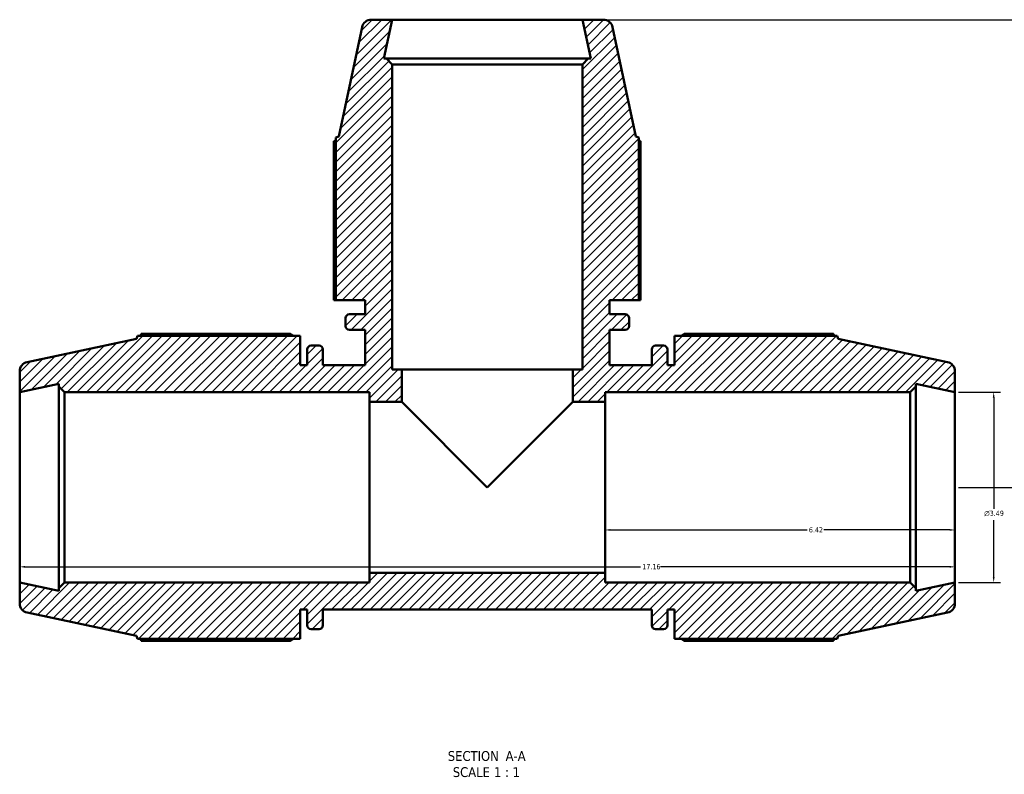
# Model space of a CAD drawing. Header units: inches. Extents: x -0.2 to 68, y -23.5 to 48.6.
# Tile 1 of 9: x 16.6 to 34.6, y -23.5 to -9.7. Entities that reach past the tile are written whole.
import ezdxf

# ---------------------------------------------------------------- set-up
doc = ezdxf.new("R2010")
doc.units = ezdxf.units.IN
doc.header["$MEASUREMENT"] = 0
for name, color, linetype, lineweight in [('Dimension (ANSI)', 7, 'Continuous', 25), ('Hatch (ANSI)', 7, 'Continuous', 18), ('Symbol (ANSI)', 7, 'Continuous', 25), ('Visible (ANSI)', 7, 'Continuous', 50)]:
    doc.layers.add(name, color=color, linetype=linetype, lineweight=lineweight)
doc.styles.add('Label Text (ANSI)', font='tahoma.ttf')
doc.styles.add('Note Text (ANSI)', font='tahoma.ttf')
doc.dimstyles.new('Default (ANSI)', dxfattribs={"dimtxt": 0.094488, "dimasz": 0.098425, "dimexe": 0.125, "dimexo": 0.0625, "dimgap": 0.031496, "dimtad": 0, "dimtih": 1, "dimtoh": 1, "dimrnd": 1e-08, "dimzin": 4, "dimdsep": 46, "dimtxsty": 'Note Text (ANSI)', "dimcen": 0.09, "dimdle": 0.393701, "dimclrd": 256, "dimclre": 256, "dimclrt": 5, "dimadec": 0, "dimazin": 1, "dimtfac": 1, "dimtofl": 0, "dimtmove": 0, "dimatfit": 3, "dimfxl": 1, "dimtolj": 1, "dimtzin": 4, "dimlwd": -1, "dimlwe": -1, "dimarcsym": 0})

# ---------------------------------------------------------------- blocks, each defined once
blk = doc.blocks.new('*D7')
at = {"layer": 'Defpoints', "color": 0, "transparency": 16777216}
for p in [(16.567, -18.247), (33.727, -18.247), (33.727, -19.706)]:
    blk.add_point(p, dxfattribs=at)
at = {"layer": 'Dimension (ANSI)', "transparency": 16777216}
for p, q in [((16.665, -19.706), (27.958, -19.706)), ((33.628, -19.706), (28.326, -19.706))]:
    blk.add_line(p, q, dxfattribs=at)
for points in [[(16.665, -19.689), (16.665, -19.722), (16.567, -19.706)], [(33.628, -19.689), (33.628, -19.722), (33.727, -19.706)]]:
    blk.add_solid(points, dxfattribs=at)
at = {"layer": 'Dimension (ANSI)', "color": 5, "transparency": 16777216, "insert": (27.99, -19.656), "char_height": 0.0945, "attachment_point": 1, "style": 'Note Text (ANSI)'}
blk.add_mtext('\\A1;17.16', dxfattribs=at)
blk = doc.blocks.new('*D8')
at = {"layer": 'Defpoints', "color": 0, "transparency": 16777216}
for p in [(27.307, -18.247), (33.727, -18.247), (33.727, -19.029)]:
    blk.add_point(p, dxfattribs=at)
at = {"layer": 'Dimension (ANSI)', "transparency": 16777216}
for p, q in [((27.405, -19.029), (31.015, -19.029)), ((33.628, -19.029), (31.319, -19.029))]:
    blk.add_line(p, q, dxfattribs=at)
for points in [[(27.405, -19.012), (27.405, -19.045), (27.307, -19.029)], [(33.628, -19.012), (33.628, -19.045), (33.727, -19.029)]]:
    blk.add_solid(points, dxfattribs=at)
at = {"layer": 'Dimension (ANSI)', "color": 5, "transparency": 16777216, "insert": (31.046, -18.979), "char_height": 0.0945, "attachment_point": 1, "style": 'Note Text (ANSI)'}
blk.add_mtext('\\A1;6.42', dxfattribs=at)
blk = doc.blocks.new('*D9')
at = {"layer": 'Defpoints', "color": 0, "transparency": 16777216}
for p in [(26.893, -9.667), (33.727, -18.247), (40.489, -18.247)]:
    blk.add_point(p, dxfattribs=at)
at = {"layer": 'Dimension (ANSI)', "transparency": 16777216}
for p, q in [((26.955, -9.667), (40.614, -9.667)), ((40.489, -9.765), (40.489, -15.371)), ((40.489, -18.149), (40.489, -15.533)), ((33.789, -18.247), (40.614, -18.247))]:
    blk.add_line(p, q, dxfattribs=at)
for points in [[(40.473, -9.765), (40.505, -9.765), (40.489, -9.667)], [(40.473, -18.149), (40.505, -18.149), (40.489, -18.247)]]:
    blk.add_solid(points, dxfattribs=at)
at = {"layer": 'Dimension (ANSI)', "color": 5, "transparency": 16777216, "insert": (40.368, -15.403), "char_height": 0.0945, "attachment_point": 1, "style": 'Note Text (ANSI)'}
blk.add_mtext('\\A1;8.58', dxfattribs=at)
blk = doc.blocks.new('*D10')
at = {"layer": 'Defpoints', "color": 0, "transparency": 16777216}
for p in [(33.727, -16.501), (33.727, -19.993), (34.438, -19.993)]:
    blk.add_point(p, dxfattribs=at)
at = {"layer": 'Dimension (ANSI)', "transparency": 16777216}
for p, q in [((33.789, -16.501), (34.563, -16.501)), ((34.438, -16.599), (34.438, -18.644)), ((34.438, -19.895), (34.438, -18.85)), ((33.789, -19.993), (34.563, -19.993))]:
    blk.add_line(p, q, dxfattribs=at)
for points in [[(34.421, -16.599), (34.454, -16.599), (34.438, -16.501)], [(34.421, -19.895), (34.454, -19.895), (34.438, -19.993)]]:
    blk.add_solid(points, dxfattribs=at)
at = {"layer": 'Dimension (ANSI)', "color": 5, "transparency": 16777216, "insert": (34.263, -18.676), "char_height": 0.09449, "attachment_point": 1, "style": 'Note Text (ANSI)'}
blk.add_mtext('\\A1;{\\fAIGDT|b0|i0;\\H0.0945;\\ln}\\fTahoma|b0|i0;\\H0.0945;3.49', dxfattribs=at)

msp = doc.modelspace()

# ---------------------------------------------------------------- hatches: boundary and pattern name
at = {"layer": 'Hatch (ANSI)'}
h = msp.add_hatch(dxfattribs=at)
h.set_pattern_fill('ANSI31', color=256, style=0)
edge = h.paths.add_edge_path()
edge.add_line((22.3662, -14.815), (22.9044, -14.815))
edge.add_line((22.9044, -14.815), (22.9044, -15.0714))
edge.add_line((22.9044, -15.0714), (22.6154, -15.0714))
edge.add_ellipse((22.6154, -15.1412), major_axis=(-0.0698, 0), ratio=1, start_angle=270, end_angle=360)
edge.add_line((22.5456, -15.1412), (22.5456, -15.2876))
edge.add_ellipse((22.6154, -15.2876), major_axis=(0, -0.0698), ratio=1, start_angle=270, end_angle=360)
edge.add_line((22.6154, -15.3574), (22.9044, -15.3574))
edge.add_line((22.9044, -15.3574), (22.9044, -16.0045))
edge.add_line((22.9044, -16.0045), (22.1289, -16.0045))
edge.add_line((22.1289, -16.0045), (22.1289, -15.7155))
edge.add_ellipse((22.059, -15.7155), major_axis=(0, 0.0698), ratio=1, start_angle=270, end_angle=360)
edge.add_line((22.059, -15.6457), (21.9127, -15.6457))
edge.add_ellipse((21.9127, -15.7155), major_axis=(-0.0698, 0), ratio=1, start_angle=270, end_angle=360)
edge.add_line((21.8429, -15.7155), (21.8429, -16.0045))
edge.add_line((21.8429, -16.0045), (21.7149, -16.0045))
edge.add_line((21.7149, -16.0045), (21.7149, -15.4663))
edge.add_line((21.7149, -15.4663), (18.7297, -15.4663))
edge.add_line((18.7297, -15.4663), (18.7119, -15.5212))
edge.add_line((18.7119, -15.5212), (16.7052, -15.9477))
edge.add_ellipse((16.7415, -16.1185), major_axis=(-0.1708, -0.0363), ratio=1, start_angle=270, end_angle=348)
edge.add_line((16.5669, -16.1185), (16.5669, -16.5009))
edge.add_line((16.5669, -16.5009), (17.2819, -16.349))
edge.add_line((17.2819, -16.349), (17.2819, -16.3962))
edge.add_line((17.2819, -16.3962), (17.3866, -16.5009))
edge.add_line((17.3866, -16.5009), (22.9869, -16.5009))
edge.add_line((22.9869, -16.5009), (22.9869, -16.6755))
edge.add_line((22.9869, -16.6755), (23.5754, -16.6755))
edge.add_line((23.5754, -16.6755), (23.5754, -16.087))
edge.add_line((23.5754, -16.087), (23.4008, -16.087))
edge.add_line((23.4008, -16.087), (23.4008, -10.4868))
edge.add_line((23.4008, -10.4868), (23.296, -10.382))
edge.add_line((23.296, -10.382), (23.2488, -10.382))
edge.add_line((23.2488, -10.382), (23.4008, -9.667))
edge.add_line((23.4008, -9.667), (23.0184, -9.667))
edge.add_ellipse((23.0184, -9.8416), major_axis=(-0.1746, 0), ratio=1, start_angle=270, end_angle=348)
edge.add_line((22.8476, -9.8053), (22.421, -11.812))
edge.add_line((22.421, -11.812), (22.3662, -11.8298))
edge.add_line((22.3662, -11.8298), (22.3662, -14.815))
edge = h.paths.add_edge_path()
edge.add_ellipse((33.5522, -20.3755), major_axis=(0.1708, 0.0363), ratio=1, start_angle=270, end_angle=348)
edge.add_line((33.7269, -20.3755), (33.7269, -19.9931))
edge.add_line((33.7269, -19.9931), (33.0119, -20.145))
edge.add_line((33.0119, -20.145), (33.0119, -20.0978))
edge.add_line((33.0119, -20.0978), (32.9071, -19.9931))
edge.add_line((32.9071, -19.9931), (27.3069, -19.9931))
edge.add_line((27.3069, -19.9931), (27.3069, -19.8185))
edge.add_line((27.3069, -19.8185), (22.9869, -19.8185))
edge.add_line((22.9869, -19.8185), (22.9869, -19.9931))
edge.add_line((22.9869, -19.9931), (17.3866, -19.9931))
edge.add_line((17.3866, -19.9931), (17.2819, -20.0978))
edge.add_line((17.2819, -20.0978), (17.2819, -20.145))
edge.add_line((17.2819, -20.145), (16.5669, -19.9931))
edge.add_line((16.5669, -19.9931), (16.5669, -20.3755))
edge.add_ellipse((16.7415, -20.3755), major_axis=(0, -0.1746), ratio=1, start_angle=270, end_angle=348)
edge.add_line((16.7052, -20.5463), (18.7119, -20.9728))
edge.add_line((18.7119, -20.9728), (18.7297, -21.0277))
edge.add_line((18.7297, -21.0277), (21.7149, -21.0277))
edge.add_line((21.7149, -21.0277), (21.7149, -20.4895))
edge.add_line((21.7149, -20.4895), (21.8429, -20.4895))
edge.add_line((21.8429, -20.4895), (21.8429, -20.7785))
edge.add_ellipse((21.9127, -20.7785), major_axis=(0, -0.0698), ratio=1, start_angle=270, end_angle=360)
edge.add_line((21.9127, -20.8483), (22.059, -20.8483))
edge.add_ellipse((22.059, -20.7785), major_axis=(0.0698, 0), ratio=1, start_angle=270, end_angle=360)
edge.add_line((22.1289, -20.7785), (22.1289, -20.4895))
edge.add_line((22.1289, -20.4895), (28.1649, -20.4895))
edge.add_line((28.1649, -20.4895), (28.1649, -20.7785))
edge.add_ellipse((28.2347, -20.7785), major_axis=(0, -0.0698), ratio=1, start_angle=270, end_angle=360)
edge.add_line((28.2347, -20.8483), (28.381, -20.8483))
edge.add_ellipse((28.381, -20.7785), major_axis=(0.0698, 0), ratio=1, start_angle=270, end_angle=360)
edge.add_line((28.4509, -20.7785), (28.4509, -20.4895))
edge.add_line((28.4509, -20.4895), (28.5789, -20.4895))
edge.add_line((28.5789, -20.4895), (28.5789, -21.0277))
edge.add_line((28.5789, -21.0277), (31.564, -21.0277))
edge.add_line((31.564, -21.0277), (31.5819, -20.9728))
edge.add_line((31.5819, -20.9728), (33.5885, -20.5463))
edge = h.paths.add_edge_path()
edge.add_ellipse((33.5522, -16.1185), major_axis=(0, 0.1746), ratio=1, start_angle=270, end_angle=348)
edge.add_line((33.5885, -15.9477), (31.5819, -15.5212))
edge.add_line((31.5819, -15.5212), (31.564, -15.4663))
edge.add_line((31.564, -15.4663), (28.5789, -15.4663))
edge.add_line((28.5789, -15.4663), (28.5789, -16.0045))
edge.add_line((28.5789, -16.0045), (28.4509, -16.0045))
edge.add_line((28.4509, -16.0045), (28.4509, -15.7155))
edge.add_ellipse((28.381, -15.7155), major_axis=(0, 0.0698), ratio=1, start_angle=270, end_angle=360)
edge.add_line((28.381, -15.6457), (28.2347, -15.6457))
edge.add_ellipse((28.2347, -15.7155), major_axis=(-0.0698, 0), ratio=1, start_angle=270, end_angle=360)
edge.add_line((28.1649, -15.7155), (28.1649, -16.0045))
edge.add_line((28.1649, -16.0045), (27.3894, -16.0045))
edge.add_line((27.3894, -16.0045), (27.3894, -15.3574))
edge.add_line((27.3894, -15.3574), (27.6783, -15.3574))
edge.add_ellipse((27.6783, -15.2876), major_axis=(0.0698, 0), ratio=1, start_angle=270, end_angle=360)
edge.add_line((27.7482, -15.2876), (27.7482, -15.1412))
edge.add_ellipse((27.6783, -15.1412), major_axis=(0, 0.0698), ratio=1, start_angle=270, end_angle=360)
edge.add_line((27.6783, -15.0714), (27.3894, -15.0714))
edge.add_line((27.3894, -15.0714), (27.3894, -14.815))
edge.add_line((27.3894, -14.815), (27.9276, -14.815))
edge.add_line((27.9276, -14.815), (27.9276, -11.8298))
edge.add_line((27.9276, -11.8298), (27.8727, -11.812))
edge.add_line((27.8727, -11.812), (27.4461, -9.8053))
edge.add_ellipse((27.2753, -9.8416), major_axis=(-0.0363, 0.1708), ratio=1, start_angle=270, end_angle=348)
edge.add_line((27.2753, -9.667), (26.8929, -9.667))
edge.add_line((26.8929, -9.667), (27.0449, -10.382))
edge.add_line((27.0449, -10.382), (26.9977, -10.382))
edge.add_line((26.9977, -10.382), (26.8929, -10.4868))
edge.add_line((26.8929, -10.4868), (26.8929, -16.087))
edge.add_line((26.8929, -16.087), (26.7183, -16.087))
edge.add_line((26.7183, -16.087), (26.7183, -16.6755))
edge.add_line((26.7183, -16.6755), (27.3069, -16.6755))
edge.add_line((27.3069, -16.6755), (27.3069, -16.5009))
edge.add_line((27.3069, -16.5009), (32.9071, -16.5009))
edge.add_line((32.9071, -16.5009), (33.0119, -16.3962))
edge.add_line((33.0119, -16.3962), (33.0119, -16.349))
edge.add_line((33.0119, -16.349), (33.7269, -16.5009))
edge.add_line((33.7269, -16.5009), (33.7269, -16.1185))

# ---------------------------------------------------------------- linework, layer by layer
at = {"layer": 'Visible (ANSI)'}
for p, q in [((23.4008, -9.667), (23.0184, -9.667)), ((23.2488, -10.382), (23.4008, -9.667)), ((26.8929, -9.667), (23.4008, -9.667)), ((27.2753, -9.667), (26.8929, -9.667)), ((26.8929, -9.667), (27.0449, -10.382)), ((22.8476, -9.8053), (22.421, -11.812)), ((27.8727, -11.812), (27.4461, -9.8053)), ((23.296, -10.382), (23.2488, -10.382)), ((23.4008, -10.4868), (23.296, -10.382)), ((26.9977, -10.382), (23.296, -10.382)), ((26.9977, -10.382), (26.8929, -10.4868)), ((27.0449, -10.382), (26.9977, -10.382)), ((23.4008, -16.087), (23.4008, -10.4868)), ((23.4008, -10.4868), (26.8929, -10.4868)), ((26.8929, -10.4868), (26.8929, -16.087)), ((22.3335, -11.8978), (22.3335, -14.815)), ((22.421, -11.812), (22.3662, -11.8298)), ((22.3662, -11.8298), (22.3662, -14.815)), ((27.9276, -11.8298), (27.8727, -11.812)), ((27.9276, -14.815), (27.9276, -11.8298)), ((27.9602, -14.815), (27.9602, -11.8978)), ((22.3335, -14.815), (22.3662, -14.815)), ((22.3662, -14.815), (22.9044, -14.815)), ((22.9044, -14.815), (22.9044, -15.0714)), ((27.3894, -15.0714), (27.3894, -14.815)), ((27.3894, -14.815), (27.9276, -14.815)), ((27.9276, -14.815), (27.9602, -14.815)), ((22.5456, -15.1412), (22.5456, -15.2876)), ((22.9044, -15.0714), (22.6154, -15.0714)), ((27.6783, -15.0714), (27.3894, -15.0714)), ((27.7482, -15.2876), (27.7482, -15.1412)), ((18.7119, -15.5212), (16.7052, -15.9477)), ((18.7297, -15.4663), (18.7119, -15.5212)), ((21.7149, -15.4663), (18.7297, -15.4663)), ((21.5355, -15.4336), (18.7977, -15.4336)), ((21.7149, -16.0045), (21.7149, -15.4663)), ((22.6154, -15.3574), (22.9044, -15.3574)), ((22.9044, -15.3574), (22.9044, -16.0045)), ((27.3894, -16.0045), (27.3894, -15.3574)), ((27.3894, -15.3574), (27.6783, -15.3574)), ((31.564, -15.4663), (28.5789, -15.4663)), ((28.5789, -15.4663), (28.5789, -16.0045)), ((31.496, -15.4336), (28.7583, -15.4336)), ((31.5819, -15.5212), (31.564, -15.4663)), ((33.5885, -15.9477), (31.5819, -15.5212)), ((21.8429, -15.7155), (21.8429, -16.0045)), ((22.059, -15.6457), (21.9127, -15.6457)), ((22.1289, -16.0045), (22.1289, -15.7155)), ((28.1649, -15.7155), (28.1649, -16.0045)), ((28.381, -15.6457), (28.2347, -15.6457)), ((28.4509, -16.0045), (28.4509, -15.7155)), ((21.8429, -16.0045), (21.7149, -16.0045)), ((22.9044, -16.0045), (22.1289, -16.0045)), ((28.1649, -16.0045), (27.3894, -16.0045)), ((28.5789, -16.0045), (28.4509, -16.0045)), ((16.5669, -16.1185), (16.5669, -16.5009)), ((23.5754, -16.087), (23.4008, -16.087)), ((23.5754, -16.6755), (23.5754, -16.087)), ((26.7183, -16.087), (23.5754, -16.087)), ((26.8929, -16.087), (26.7183, -16.087)), ((26.7183, -16.087), (26.7183, -16.6755)), ((33.7269, -16.5009), (33.7269, -16.1185)), ((16.5669, -16.5009), (17.2819, -16.349)), ((17.2819, -16.349), (17.2819, -16.3962)), ((17.2819, -16.3962), (17.3866, -16.5009)), ((17.2819, -16.3962), (17.2819, -20.0978)), ((32.9071, -16.5009), (33.0119, -16.3962)), ((33.0119, -16.3962), (33.0119, -16.349)), ((33.0119, -16.349), (33.7269, -16.5009)), ((33.0119, -20.0978), (33.0119, -16.3962)), ((16.5669, -16.5009), (16.5669, -19.9931)), ((17.3866, -16.5009), (22.9869, -16.5009)), ((17.3866, -19.9931), (17.3866, -16.5009)), ((22.9869, -16.5009), (22.9869, -16.6755)), ((27.3069, -16.6755), (27.3069, -16.5009)), ((27.3069, -16.5009), (32.9071, -16.5009)), ((32.9071, -16.5009), (32.9071, -19.9931)), ((33.7269, -19.9931), (33.7269, -16.5009)), ((22.9869, -16.6755), (23.5754, -16.6755)), ((22.9869, -19.8185), (22.9869, -16.6755)), ((25.1469, -18.247), (23.5754, -16.6755)), ((26.7183, -16.6755), (25.1469, -18.247)), ((26.7183, -16.6755), (27.3069, -16.6755)), ((27.3069, -16.6755), (27.3069, -19.8185)), ((27.3069, -19.8185), (22.9869, -19.8185)), ((22.9869, -19.8185), (22.9869, -19.9931)), ((27.3069, -19.9931), (27.3069, -19.8185)), ((17.2819, -20.145), (16.5669, -19.9931)), ((16.5669, -19.9931), (16.5669, -20.3755)), ((17.3866, -19.9931), (17.2819, -20.0978)), ((22.9869, -19.9931), (17.3866, -19.9931)), ((32.9071, -19.9931), (27.3069, -19.9931)), ((33.0119, -20.0978), (32.9071, -19.9931)), ((33.7269, -19.9931), (33.0119, -20.145)), ((33.7269, -20.3755), (33.7269, -19.9931)), ((17.2819, -20.0978), (17.2819, -20.145)), ((33.0119, -20.145), (33.0119, -20.0978)), ((16.7052, -20.5463), (18.7119, -20.9728)), ((21.7149, -21.0277), (21.7149, -20.4895)), ((21.7149, -20.4895), (21.8429, -20.4895)), ((21.8429, -20.4895), (21.8429, -20.7785)), ((22.1289, -20.7785), (22.1289, -20.4895)), ((22.1289, -20.4895), (28.1649, -20.4895)), ((28.1649, -20.4895), (28.1649, -20.7785)), ((28.4509, -20.7785), (28.4509, -20.4895)), ((28.4509, -20.4895), (28.5789, -20.4895)), ((28.5789, -20.4895), (28.5789, -21.0277)), ((31.5819, -20.9728), (33.5885, -20.5463)), ((21.9127, -20.8483), (22.059, -20.8483)), ((28.2347, -20.8483), (28.381, -20.8483)), ((18.7119, -20.9728), (18.7297, -21.0277)), ((18.7297, -21.0277), (21.7149, -21.0277)), ((18.7977, -21.0604), (21.5355, -21.0604)), ((28.5789, -21.0277), (31.564, -21.0277)), ((28.7583, -21.0604), (31.496, -21.0604)), ((31.564, -21.0277), (31.5819, -20.9728))]:
    msp.add_line(p, q, dxfattribs=at)
for centre, radius, start, end in [((23.0184, -9.8416), 0.1746, 90, 168), ((27.2753, -9.8416), 0.1746, 12, 90), ((22.6154, -15.1412), 0.0698, 90, 180), ((27.6783, -15.1412), 0.0698, 0, 90), ((22.6154, -15.2876), 0.0698, 180, 270), ((27.6783, -15.2876), 0.0698, 270, 0), ((21.9127, -15.7155), 0.0698, 90, 180), ((22.059, -15.7155), 0.0698, 0, 90), ((28.2347, -15.7155), 0.0698, 90, 180), ((28.381, -15.7155), 0.0698, 0, 90), ((16.7415, -16.1185), 0.1746, 102, 180), ((33.5522, -16.1185), 0.1746, 0, 78), ((16.7415, -20.3755), 0.1746, 180, 258), ((33.5522, -20.3755), 0.1746, 282, 0), ((21.9127, -20.7785), 0.0698, 180, 270), ((22.059, -20.7785), 0.0698, 270, 0), ((28.2347, -20.7785), 0.0698, 180, 270), ((28.381, -20.7785), 0.0698, 270, 0)]:
    msp.add_arc(centre, radius, start, end, dxfattribs=at)
for points, weights in [([(22.3662, -11.8809), (22.35, -11.8892), (22.3335, -11.8978)], [1.00066240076, 1.00040525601, 1]), ([(27.9602, -11.8978), (27.9437, -11.8892), (27.9276, -11.8809)], [1, 1.00040525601, 1.00066240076]), ([(18.7977, -15.4336), (18.7891, -15.4501), (18.7808, -15.4663)], [1, 1.00040525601, 1.00066240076]), ([(21.5355, -15.4336), (21.5619, -15.4501), (21.5876, -15.4663)], [1.01678570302, 1.01469940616, 1.01246736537]), ([(28.7061, -15.4663), (28.7318, -15.4501), (28.7583, -15.4336)], [1.01246736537, 1.01469940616, 1.01678570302]), ([(31.5129, -15.4663), (31.5046, -15.4501), (31.496, -15.4336)], [1.00066240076, 1.00040525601, 1]), ([(18.7808, -21.0277), (18.7891, -21.0439), (18.7977, -21.0604)], [1.00066240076, 1.00040525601, 1]), ([(21.5876, -21.0277), (21.5619, -21.0439), (21.5355, -21.0604)], [1.01246736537, 1.01469940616, 1.01678570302]), ([(28.7583, -21.0604), (28.7318, -21.0439), (28.7061, -21.0277)], [1.01678570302, 1.01469940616, 1.01246736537]), ([(31.496, -21.0604), (31.5046, -21.0439), (31.5129, -21.0277)], [1, 1.00040525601, 1.00066240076])]:
    msp.add_rational_spline(points, weights, degree=2, dxfattribs=at)

# ---------------------------------------------------------------- texts
at = {"layer": 'Symbol (ANSI)', "char_height": 0.18, "attachment_point": 7, "style": 'Label Text (ANSI)'}
for s, insert in [('SECTION', (24.4215, -23.2694)), (' A-A', (25.415, -23.2656)), ('SCALE', (24.5128, -23.5652)), (' 1 : 1', (25.2005, -23.562))]:
    msp.add_mtext(s, dxfattribs=dict(at, insert=insert))

# ---------------------------------------------------------------- dimensions: what is measured, and where the dimension line sits
at = {"layer": 'Dimension (ANSI)'}
dim = msp.add_linear_dim(base=(40.489, -18.247), p1=(26.8929, -9.667), p2=(33.7269, -18.247), angle=90, dimstyle='Default (ANSI)', override={"dimgap": 0.031496, "dimdec": 2, "dimtol": 0, "dimlim": 0, "dimtp": 0, "dimtm": 0, "dimtdec": 2, "dimatfit": 1}, dxfattribs=at)
dim.commit()
dim.dimension.update_dxf_attribs({"geometry": '*D9', "text_midpoint": (40.489, -15.452), "dimtype": 160})
dim = msp.add_linear_dim(base=(34.4379, -19.9931), p1=(33.7269, -16.5009), p2=(33.7269, -19.9931), angle=90, text='{\\fAIGDT|b0|i0;\\H0.0945;\\ln}\\fTahoma|b0|i0;\\H0.0945;<>', dimstyle='Default (ANSI)', override={"dimgap": 0.031496, "dimdec": 2, "dimtol": 0, "dimlim": 0, "dimtp": 0, "dimtm": 0, "dimtdec": 2, "dimatfit": 1}, dxfattribs=at)
dim.commit()
dim.dimension.update_dxf_attribs({"geometry": '*D10', "text_midpoint": (34.4379, -18.747), "dimtype": 160})
for base, p1, picture, middle in [((33.7269, -19.7055), (16.5669, -18.247), '*D7', (28.1419, -19.7055)), ((33.7269, -19.0286), (27.3069, -18.247), '*D8', (31.1669, -19.0286))]:
    dim = msp.add_linear_dim(base=base, p1=p1, p2=(33.7269, -18.247), dimstyle='Default (ANSI)', override={"dimgap": 0.031496, "dimtih": 0, "dimtoh": 0, "dimdec": 2, "dimse1": 1, "dimse2": 1, "dimtol": 0, "dimlim": 0, "dimtp": 0, "dimtm": 0, "dimtdec": 2, "dimatfit": 1}, dxfattribs=at)
    dim.commit()
    dim.dimension.update_dxf_attribs({"geometry": picture, "text_midpoint": middle, "dimtype": 160})

doc.saveas('drawing.dxf')
